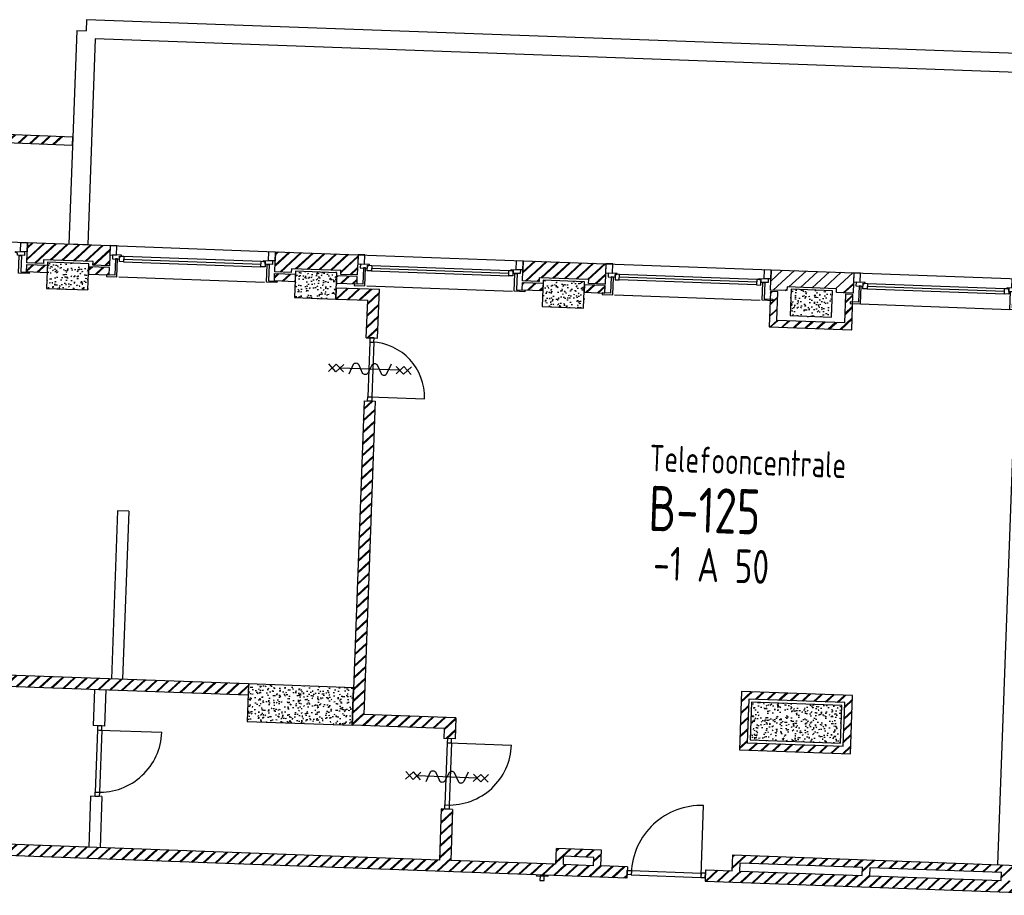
# Model space of a CAD drawing. Header units: millimetres. Extents: x 119024465 to 119292677, y 483022511 to 483148062.
# Tile 92 of 162: x 119069678 to 119082779, y 483089402 to 483101052. Entities that reach past the tile are written whole.
import ezdxf
from ezdxf.enums import TextEntityAlignment as Align

# ---------------------------------------------------------------- set-up
doc = ezdxf.new("R2010")
doc.units = ezdxf.units.MM
doc.header["$LTSCALE"] = 100
doc.layers.get('0').update_dxf_attribs({"linetype": 'CONTINUOUS'})
for name, color, linetype in [('AL21----', 1, 'CONTINUOUS'), ('AL21----_ARC', 8, 'CONTINUOUS'), ('AL22----', 2, 'CONTINUOUS'), ('AL22----_ARC', 8, 'CONTINUOUS'), ('AL28----', 4, 'CONTINUOUS'), ('AL28----_ARC', 8, 'CONTINUOUS'), ('AL31----', 5, 'CONTINUOUS'), ('AL32----', 6, 'CONTINUOUS'), ('BT00----_HOTELNRS', 3, 'CONTINUOUS'), ('BT00----_RUIMTENRS', 7, 'CONTINUOUS'), ('BT00----_TEKST', 1, 'CONTINUOUS')]:
    doc.layers.add(name, color=color, linetype=linetype)
doc.styles.get("Standard").update_dxf_attribs({"font": 'ISOCP.SHX'})
pattern_1 = [(42.91200747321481, (119019962.2742813, 483024813.6206701), (-74.89618102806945, 80.56402464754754), []), (42.91200747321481, (119019962.8207955, 483024828.6107109), (-74.89618102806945, 80.56402464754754), [])]

# ---------------------------------------------------------------- blocks, each defined once
blk = doc.blocks.new('KOLOM')
at = {"layer": 'AL28----', "linetype": 'Continuous'}
for p, q in [((0.5, 0.5), (-0.5, 0.5)), ((-0.5, 0.5), (-0.5, -0.5)), ((0.5, -0.5), (0.5, 0.5)), ((-0.5, -0.5), (0.5, -0.5))]:
    blk.add_line(p, q, dxfattribs=at)
blk = doc.blocks.new('550x350')
at = {"layer": 'AL28----_ARC'}
h = blk.add_hatch(dxfattribs=at)
h.set_pattern_fill('AR-CONC', color=256, style=0)
h.set_pattern_definition([(49.99999999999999, (-57568.72900889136, -77641.3486842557), (182.184668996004, -15.93908553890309), [19.05, -209.55]), (355, (-57568.72900889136, -77641.3486842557), (-35.24282597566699, 191.05664288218), [15.24, -167.64]), (100.451, (-57553.54700889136, -77642.67693425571), (146.9425016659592, 175.1166878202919), [16.19, -178.09]), (46.18420000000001, (-57568.72900889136, -77590.5486842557), (271.0790408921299, -42.04232793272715), [28.575, -314.325]), (96.6356, (-57546.13910889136, -77594.0521842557), (237.4042344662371, 247.4255558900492), [24.285, -267.135]), (351.1840000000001, (-57568.72900889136, -77590.5486842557), (237.4046058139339, 247.4251178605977), [22.86, -251.46]), (21, (-57543.32900889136, -77603.2486842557), (151.6148798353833, -102.2655185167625), [19.05, -209.55]), (326.0000000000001, (-57543.32900889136, -77603.2486842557), (61.80202834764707, 184.1879661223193), [15.24, -167.64]), (71.4514, (-57530.69450889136, -77611.7707842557), (213.4164907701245, 81.92285771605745), [16.19, -178.09]), (37.50000000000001, (-57568.72900889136, -77641.3486842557), (3.088603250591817, 84.55503887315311), [0, -165.608, 0, -170.18, 0, -168.275]), (7.499999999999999, (-57568.72900889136, -77641.3486842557), (66.81966251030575, 100.1805748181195), [0, -97.02799999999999, 0, -161.798, 0, -64.135]), (327.5, (-57625.37100889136, -77641.3486842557), (135.5905951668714, -5.728743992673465), [0, -63.5, 0, -198.12, 0, -262.89]), (317.5, (-57650.77100889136, -77641.3486842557), (148.129181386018, 25.42649103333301), [0, -82.55, 0, -131.572, 0, -186.69])])
h.paths.add_polyline_path([(-275, 175), (-275, -175), (275, -174.9999999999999), (275, 175)])
at = {"layer": 'AL28----', "xscale": 550, "yscale": 350, "zscale": 2600}
blk.add_blockref('KOLOM', (0, 0), dxfattribs=at)
blk = doc.blocks.new('A-1')
at = {"layer": 'AL21----_ARC'}
h = blk.add_hatch(dxfattribs=at)
h.set_pattern_fill('SCHOON', color=256, scale=2, style=0, pattern_type=2)
h.set_pattern_definition([(45, (-57568.72900889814, -77641.34868425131), (-77.78174593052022, 77.78174593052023), []), (45, (-57568.72900889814, -77626.34868425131), (-77.78174593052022, 77.78174593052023), [])])
h.paths.add_polyline_path([(-549.9999997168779, 155.0000001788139), (-549.9999997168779, 425.0000001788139), (550.0000002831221, 425.0000001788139), (550.0000002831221, 155.0000001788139), (330.0000002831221, 155.0000001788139), (330.0000002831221, 205.0000001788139), (-329.9999997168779, 205.0000001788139), (-329.9999997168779, 155.0000001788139)])
h = blk.add_hatch(dxfattribs=at)
h.set_pattern_fill('SCHOON', color=256, scale=2, style=0, pattern_type=2)
h.set_pattern_definition([(45, (0, 0), (-77.78174593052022, 77.78174593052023), []), (45, (0, 15), (-77.78174593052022, 77.78174593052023), [])])
h.paths.add_polyline_path([(450.0000002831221, -244.9999998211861), (-449.9999997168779, -244.9999998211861), (-449.9999997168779, 135.0000001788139), (-549.9999997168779, 135.0000001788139), (-549.9999997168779, -334.9999998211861), (550.0000002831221, -334.9999998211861), (550.0000002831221, 135.0000001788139), (450.0000002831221, 135.0000001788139)])
at = {"layer": 'AL21----'}
for points in [[(-549.9999997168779, 155.0000001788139), (-549.9999997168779, 425.0000001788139), (550.0000002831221, 425.0000001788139), (550.0000002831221, 155.0000001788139), (330.0000002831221, 155.0000001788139), (330.0000002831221, 205.0000001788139), (-329.9999997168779, 205.0000001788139), (-329.9999997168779, 155.0000001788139)], [(450.0000002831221, -244.9999998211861), (-449.9999997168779, -244.9999998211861), (-449.9999997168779, 135.0000001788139), (-549.9999997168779, 135.0000001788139), (-549.9999997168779, -334.9999998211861), (550.0000002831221, -334.9999998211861), (550.0000002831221, 135.0000001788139), (450.0000002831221, 135.0000001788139)]]:
    blk.add_lwpolyline(points, close=True, dxfattribs=at)
at = {"layer": 'AL31----'}
for p, q in [((550.0000002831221, 425.0000001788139), (2750.000000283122, 425.0000001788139)), ((680.0000002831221, 290.0000001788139), (736.0000002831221, 290.0000001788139)), ((680.0000002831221, 217.0000001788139), (680.0000002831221, 290.0000001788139)), ((736.0000002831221, 290.0000001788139), (736.0000002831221, 217.0000001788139)), ((736.0000002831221, 290.0000001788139), (2564.000000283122, 290.0000001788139)), ((2564.000000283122, 290.0000001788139), (2620.000000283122, 290.0000001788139)), ((2564.000000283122, 217.0000001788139), (2564.000000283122, 290.0000001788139)), ((2620.000000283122, 290.0000001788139), (2620.000000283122, 217.0000001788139)), ((736.0000002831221, 217.0000001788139), (680.0000002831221, 217.0000001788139)), ((736.0000002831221, 253.5000001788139), (2564.000000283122, 253.5000001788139)), ((736.0000002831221, 217.0000001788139), (2564.000000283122, 217.0000001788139)), ((2620.000000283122, 217.0000001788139), (2564.000000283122, 217.0000001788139)), ((655.0000002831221, 14.00000017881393), (2645.000000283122, 14.00000017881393))]:
    blk.add_line(p, q, dxfattribs=at)
for points in [[(550.0000002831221, 302.0000001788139), (640.0000002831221, 302.0000001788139), (640.0000002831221, 425.0000001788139), (550.0000002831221, 425.0000001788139)], [(2750.000000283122, 302.0000001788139), (2660.000000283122, 302.0000001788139), (2660.000000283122, 425.0000001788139), (2750.000000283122, 425.0000001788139)], [(627.0000002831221, 252.0000001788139), (627.0000002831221, 35.00000017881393), (515.0000002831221, 35.00000017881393), (515.0000002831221, 14.00000017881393), (655.0000002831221, 14.00000017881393), (655.0000002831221, 252.0000001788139)], [(2673.000000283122, 252.0000001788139), (2673.000000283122, 35.00000017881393), (2785.000000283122, 35.00000017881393), (2785.000000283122, 14.00000017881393), (2645.000000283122, 14.00000017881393), (2645.000000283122, 252.0000001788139)]]:
    blk.add_lwpolyline(points, close=True, dxfattribs=at)
for points in [[(680.0000002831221, 252.0000001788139), (680.0000002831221, 282.0000001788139), (693.0000002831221, 282.0000001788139), (693.0000002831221, 290.0000001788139), (705.0000002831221, 290.0000001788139), (705.0000002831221, 302.0000001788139), (585.0000002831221, 302.0000001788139), (585.0000002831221, 252.0000001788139), (680.0000002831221, 252.0000001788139)], [(2620.000000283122, 252.0000001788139), (2620.000000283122, 282.0000001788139), (2607.000000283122, 282.0000001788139), (2607.000000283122, 290.0000001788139), (2595.000000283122, 290.0000001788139), (2595.000000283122, 302.0000001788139), (2715.000000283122, 302.0000001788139), (2715.000000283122, 252.0000001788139), (2620.000000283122, 252.0000001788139)]]:
    blk.add_lwpolyline(points, dxfattribs=at)
at = {"layer": 'AL28----'}
blk.add_blockref('550x350', (0, 0), dxfattribs=at)
blk = doc.blocks.new('1200x500')
at = {"layer": 'AL28----_ARC'}
h = blk.add_hatch(dxfattribs=at)
h.set_pattern_fill('AR-CONC', color=256, style=0)
h.set_pattern_definition([(49.99999999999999, (-38404.42030842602, -68307.37166756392), (182.184668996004, -15.93908553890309), [19.05, -209.55]), (355, (-38404.42030842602, -68307.37166756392), (-35.24282597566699, 191.05664288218), [15.24, -167.64]), (100.451, (-38389.23830842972, -68308.69991761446), (146.9425016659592, 175.1166878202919), [16.19, -178.09]), (46.18420000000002, (-38404.42030842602, -68256.5716676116), (271.0790408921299, -42.04232793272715), [28.57499999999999, -314.3249999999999]), (96.63559999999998, (-38381.83040842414, -68260.07516759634), (237.4042344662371, 247.4255558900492), [24.28499999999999, -267.1349999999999]), (351.1840000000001, (-38404.42030842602, -68256.5716676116), (237.4046058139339, 247.4251178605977), [22.86, -251.46]), (21, (-38379.02030842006, -68269.27166759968), (151.6148798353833, -102.2655185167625), [19.05, -209.55]), (326.0000000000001, (-38379.02030842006, -68269.27166759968), (61.80202834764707, 184.1879661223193), [15.24, -167.64]), (71.4514, (-38366.38580842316, -68277.79376757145), (213.4164907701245, 81.92285771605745), [16.19, -178.09]), (37.50000000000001, (-38404.42030842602, -68307.37166756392), (3.088603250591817, 84.55503887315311), [0, -165.608, 0, -170.18, 0, -168.275]), (7.499999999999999, (-38404.42030842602, -68307.37166756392), (66.81966251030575, 100.1805748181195), [0, -97.02799999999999, 0, -161.798, 0, -64.135]), (327.5, (-38461.06230843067, -68307.37166756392), (135.5905951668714, -5.728743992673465), [0, -63.5, 0, -198.12, 0, -262.89]), (317.5, (-38486.46230842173, -68307.37166756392), (148.129181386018, 25.42649103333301), [0, -82.55, 0, -131.572, 0, -186.69])])
h.paths.add_polyline_path([(-600, 250), (-600, -250), (600, -250), (600, 250)])
at = {"layer": 'AL28----', "xscale": 1200, "yscale": 500}
blk.add_blockref('KOLOM', (0, 0), dxfattribs=at)
blk = doc.blocks.new('1400x500')
at = {"layer": 'AL28----_ARC'}
h = blk.add_hatch(dxfattribs=at)
h.set_pattern_fill('AR-CONC', color=256, style=0)
h.set_pattern_definition([(49.99999999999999, (-49546.82048752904, -67726.29838722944), (182.1846689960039, -15.93908553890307), [19.05, -209.55]), (355, (-49546.82048752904, -67726.29838722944), (-35.24282597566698, 191.05664288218), [15.24, -167.64]), (100.451, (-49531.63848753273, -67727.62663722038), (146.9425016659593, 175.1166878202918), [16.19, -178.09]), (46.18420000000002, (-49546.82048752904, -67675.49838721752), (271.0790408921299, -42.04232793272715), [28.57499999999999, -314.3249999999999]), (96.63559999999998, (-49524.23058752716, -67679.00188720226), (237.4042344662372, 247.4255558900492), [24.28499999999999, -267.1349999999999]), (351.1840000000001, (-49546.82048752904, -67675.49838721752), (237.4046058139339, 247.4251178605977), [22.86, -251.46]), (21, (-49521.42048753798, -67688.1983872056), (151.6148798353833, -102.2655185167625), [19.05, -209.55]), (326.0000000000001, (-49521.42048753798, -67688.1983872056), (61.80202834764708, 184.1879661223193), [15.24, -167.64]), (71.4514, (-49508.78598754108, -67696.72048717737), (213.4164907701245, 81.92285771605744), [16.19, -178.09]), (37.50000000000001, (-49546.82048752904, -67726.29838722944), (3.088603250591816, 84.55503887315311), [0, -165.608, 0, -170.18, 0, -168.275]), (7.499999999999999, (-49546.82048752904, -67726.29838722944), (66.81966251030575, 100.1805748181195), [0, -97.028, 0, -161.798, 0, -64.135]), (327.5, (-49603.46248753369, -67726.29838722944), (135.5905951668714, -5.72874399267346), [0, -63.5, 0, -198.12, 0, -262.89]), (317.5, (-49628.86248753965, -67726.29838722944), (148.129181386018, 25.42649103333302), [0, -82.55, 0, -131.572, 0, -186.69])])
h.paths.add_polyline_path([(700, -250), (700, 250), (-700, 250), (-700, -250)])
at = {"color": 0, "linetype": 'Continuous'}
blk.add_line((-700, -250, 1), (-700, -250), dxfattribs=at)
at = {"layer": 'AL28----', "linetype": 'Continuous'}
for p, q in [((700, 250), (-700, 250)), ((-700, 250), (-700, -250)), ((700, 250), (-700, 250)), ((-700, 250), (-700, -250)), ((700, -250), (700, 250)), ((700, -250), (700, 250)), ((-700, -250), (700, -250)), ((-700, -250), (700, -250))]:
    blk.add_line(p, q, dxfattribs=at)
blk = doc.blocks.new('114-31d')
at = {"color": 0, "linetype": 'Continuous'}
for p, q in [((-49.99999994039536, 550.0000000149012), (50.00000011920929, 450.0000000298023)), ((50.00000005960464, 550.0000000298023), (-49.99999988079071, 450.0000000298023)), ((-49.99999988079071, 450), (50.00000017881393, 350)), ((50.00000017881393, 450.0000000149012), (-49.99999988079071, 350)), ((5.960464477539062e-08, 400.0000000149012), (5.960464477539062e-08, -399.9999999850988)), ((-75.22076374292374, 278.9749931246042), (52.90113961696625, 224.7435648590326)), ((-53.78419476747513, 99.46940441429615), (53.34266722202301, 150.8047561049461)), ((-53.34266710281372, 25.53059563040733), (53.34266722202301, -25.53059560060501)), ((-53.34266710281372, -150.2564351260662), (52.90113961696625, -99.4694043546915)), ((-53.78419470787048, -224.195243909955), (74.77923625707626, -278.9116318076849)), ((-49.99999988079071, -349.9999998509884), (50.00000023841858, -449.9999998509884)), ((50.00000023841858, -349.9999998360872), (-49.99999982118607, -449.9999998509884)), ((-49.99999988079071, -449.9999998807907), (50.00000017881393, -549.9999998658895)), ((50.00000023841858, -449.9999998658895), (-49.99999976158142, -549.9999998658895))]:
    blk.add_line(p, q, dxfattribs=at)
for points in [[(74.77923625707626, 187.6370802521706, 0.1085803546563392), (71.0617071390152, 204.5540473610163, 0.1021137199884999), (60.13457530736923, 219.3489430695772, 0.04519307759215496), (52.90113961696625, 224.7435648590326, 0.02457701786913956)], [(53.34266722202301, 150.8047561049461, 0.04259042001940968), (60.13457530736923, 155.9252174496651, 0.1021137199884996), (71.0617071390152, 170.7201131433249, 0.1085803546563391), (74.77923625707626, 187.6370802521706, 0.1085803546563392)], [(-53.78419476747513, 99.46940441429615, 0.04259042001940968), (-60.57610279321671, 94.34894305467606, 0.1021137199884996), (-71.50323468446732, 79.55404734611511, 0.1085803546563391), (-75.22076374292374, 62.63708026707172, 0.1085803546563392)], [(-75.22076374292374, 62.63708026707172, 0.1085803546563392), (-71.50323468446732, 45.72011315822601, 0.1021137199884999), (-60.57610279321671, 30.92521744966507, 0.04519307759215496), (-53.34266710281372, 25.53059563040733, 0.02457701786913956)], [(74.77923625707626, -62.36291974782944, -0.1085803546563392), (71.06170719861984, -79.27988685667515, -0.1021137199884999), (60.13457530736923, -94.07478253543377, -0.04519307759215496), (52.90113961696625, -99.4694043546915, -0.02457701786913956)], [(53.34266722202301, -25.53059560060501, -0.04259042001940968), (60.13457530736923, -30.65105694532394, -0.1021137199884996), (71.0617071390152, -45.44595263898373, -0.1085803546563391), (74.77923625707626, -62.36291974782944, -0.1085803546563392)], [(-75.22076374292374, -187.3629197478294, -0.1085803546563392), (-71.50323462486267, -170.4459526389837, -0.1021137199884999), (-60.57610285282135, -155.6510569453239, -0.04519307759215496), (-53.34266710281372, -150.2564351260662, -0.02457701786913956)], [(-53.78419470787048, -224.195243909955, -0.04259042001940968), (-60.57610279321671, -219.0747825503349, -0.1021137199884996), (-71.50323462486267, -204.279886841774, -0.1085803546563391), (-75.22076374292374, -187.3629197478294, -0.1085803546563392)]]:
    blk.add_lwpolyline(points, format="xyb", dxfattribs=at)

msp = doc.modelspace()

# ---------------------------------------------------------------- hatches: boundary and pattern name
at = {"layer": 'AL21----_ARC'}
h = msp.add_hatch(dxfattribs=at)
h.set_pattern_fill('SCHOON', color=256, scale=2, angle=-2.087992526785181, style=0, pattern_type=2)
h.set_pattern_definition(pattern_1)
h.paths.add_polyline_path([(119070271.4916234, 483099388.6002687), (119070275.4993941, 483099498.5272344), (119065828.453966, 483099660.6597746), (119065789.104945, 483098581.3768392), (119063355.7216602, 483098670.0943079), (119063291.0508155, 483096896.2728169), (119063400.9777811, 483096892.2650462), (119063461.6408552, 483098556.1595716), (119065895.02414, 483098467.442103), (119065934.373161, 483099546.7250383)])
h = msp.add_hatch(dxfattribs=at)
h.set_pattern_fill('SCHOON', color=256, scale=2, angle=-2.087992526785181, style=0, pattern_type=2)
h.set_pattern_definition(pattern_1)
h.paths.add_polyline_path([(119069773.853258, 483097815.6870298), (119069783.6905133, 483098085.5077637), (119070882.9601697, 483098045.4300571), (119070873.1229144, 483097775.6093233), (119070653.2689831, 483097783.6248645), (119070655.0906971, 483097833.5916671), (119069995.5289032, 483097857.6382911), (119069993.7071893, 483097807.6714885)])
h = msp.add_hatch(dxfattribs=at)
h.set_pattern_fill('SCHOON', color=256, scale=2, angle=-2.087992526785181, style=0, pattern_type=2)
h.set_pattern_definition(pattern_1)
h.paths.add_polyline_path([(119073071.6622272, 483097695.4539101), (119073081.4994824, 483097965.2746439), (119074180.7691388, 483097925.1969373), (119074170.9318835, 483097655.3762035), (119073951.0779523, 483097663.3917449), (119073952.8996662, 483097713.3585474), (119073293.3378724, 483097737.4051713), (119073291.5161584, 483097687.4383687)])
h = msp.add_hatch(dxfattribs=at)
h.set_pattern_fill('SCHOON', color=256, scale=2, angle=-2.087992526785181, style=0, pattern_type=2)
h.set_pattern_definition(pattern_1)
h.paths.add_polyline_path([(119076369.4711963, 483097575.2207903), (119076379.3084515, 483097845.0415242), (119077478.5781079, 483097804.9638176), (119077468.7408527, 483097535.1430838), (119077248.8869214, 483097543.1586251), (119077250.7086353, 483097593.1254277), (119076591.1468415, 483097617.1720516), (119076589.3251276, 483097567.2052491)])
h = msp.add_hatch(dxfattribs=at)
h.set_pattern_fill('SCHOON', color=256, scale=2, angle=-2.087992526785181, style=0, pattern_type=2)
h.set_pattern_definition(pattern_1)
h.paths.add_polyline_path([(119070044.2985587, 483097685.747277), (119069769.4811446, 483097695.7667037), (119069773.1245725, 483097795.7003087), (119070047.9419865, 483097785.6808822)])
h = msp.add_hatch(dxfattribs=at)
h.set_pattern_fill('SCHOON', color=256, scale=2, angle=-2.087992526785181, style=0, pattern_type=2)
h.set_pattern_definition(pattern_1)
h.paths.add_polyline_path([(119070593.9333869, 483097665.7084237), (119070868.750801, 483097655.688997), (119070872.3942288, 483097755.6226022), (119070597.5768147, 483097765.6420289)])
h = msp.add_hatch(dxfattribs=at)
h.set_pattern_fill('SCHOON', color=256, scale=2, angle=-2.087992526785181, style=0, pattern_type=2)
h.set_pattern_definition(pattern_1)
h.paths.add_polyline_path([(119073342.1075278, 483097565.5141573), (119073067.2901137, 483097575.5335839), (119073070.9335416, 483097675.4671891), (119073345.7509557, 483097665.4477624)])
h = msp.add_hatch(dxfattribs=at)
h.set_pattern_fill('SCHOON', color=256, scale=2, angle=-2.087992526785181, style=0, pattern_type=2)
h.set_pattern_definition(pattern_1)
h.paths.add_polyline_path([(119073891.742356, 483097545.475304), (119074166.5597701, 483097535.4558773), (119074170.203198, 483097635.3894825), (119073895.3857839, 483097645.4089091)])
h = msp.add_hatch(dxfattribs=at)
h.set_pattern_fill('SCHOON', color=256, scale=2, angle=-2.087992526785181, style=0, pattern_type=2)
h.set_pattern_definition(pattern_1)
h.paths.add_polyline_path([(119076639.916497, 483097445.2810375), (119076365.0990829, 483097455.3004642), (119076368.7425107, 483097555.2340693), (119076643.5599248, 483097545.2146427)])
h = msp.add_hatch(dxfattribs=at)
h.set_pattern_fill('SCHOON', color=256, scale=2, angle=-2.087992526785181, style=0, pattern_type=2)
h.set_pattern_definition(pattern_1)
h.paths.add_polyline_path([(119077189.5513246, 483097425.2421843), (119077464.3687387, 483097415.2227576), (119077468.0121665, 483097515.1563628), (119077193.1947525, 483097525.1757894)])
at = {"layer": 'AL22----_ARC'}
h = msp.add_hatch(dxfattribs=at)
h.set_pattern_fill('SCHOON', color=256, scale=2, angle=-2.087992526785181, style=0, pattern_type=2)
h.set_pattern_definition(pattern_1)
h.paths.add_polyline_path([(119074290.5918396, 483096820.4621393), (119074440.4922473, 483096814.9969975), (119074464.1745285, 483097464.5654309), (119073889.5562996, 483097485.5151411), (119073884.0911578, 483097335.6147334), (119074308.808979, 483097320.130165)])
h = msp.add_hatch(dxfattribs=at)
h.set_pattern_fill('SCHOON', color=256, scale=2, angle=-2.087992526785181, style=0, pattern_type=2)
h.set_pattern_definition(pattern_1)
h.paths.add_polyline_path([(119074259.9870455, 483095981.0198563), (119074409.8874532, 483095975.5547144), (119074257.956511, 483091808.3233806), (119075482.1431738, 483091763.6913891), (119075471.9434139, 483091483.9277124), (119075322.0430062, 483091489.3928542), (119075326.7776243, 483091619.2561232), (119074102.5909615, 483091663.8881147)])
h = msp.add_hatch(dxfattribs=at)
h.set_pattern_fill('SCHOON', color=256, scale=2, angle=-2.087992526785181, style=0, pattern_type=2)
h.set_pattern_definition(pattern_1)
h.paths.add_polyline_path([(119072721.7376291, 483092214.5641305), (119067525.1901626, 483092404.0223798), (119067519.7250207, 483092254.1219721), (119072716.2724873, 483092064.6637228)])
h = msp.add_hatch(dxfattribs=at)
h.set_pattern_fill('SCHOON', color=256, scale=2, angle=-2.087992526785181, style=0, pattern_type=2)
h.set_pattern_definition(pattern_1)
h.paths.add_polyline_path([(119079254.0641869, 483091335.9801894), (119080733.0815428, 483091282.0574569), (119080761.5002802, 483092061.5395768), (119079282.4829243, 483092115.4623093)])
h.paths.add_polyline_path([(119079357.6412199, 483091432.2703666), (119080636.7913655, 483091385.6344899), (119080657.9232472, 483091965.2493996), (119079378.7731016, 483092011.8852764)], flags=16)
h = msp.add_hatch(dxfattribs=at)
h.set_pattern_fill('SCHOON', color=256, scale=2, angle=-2.087992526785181, style=0, pattern_type=2)
h.set_pattern_definition(pattern_1)
h.paths.add_polyline_path([(119075437.6951919, 483090544.5518243), (119075412.9180442, 483089864.9528918), (119076811.988516, 483089813.9449016), (119076819.6397145, 483090023.8054724), (119077419.2413453, 483090001.9449051), (119077411.5901467, 483089792.0843343), (119077763.8561048, 483089779.2412512), (119077758.390963, 483089629.3408434), (119064939.4077655, 483090096.7015536), (119064962.3272986, 483090725.3489836), (119065112.2277063, 483090719.8838418), (119065094.773315, 483090241.1368195), (119075263.0176365, 483089870.4180335), (119075287.7947842, 483090550.016966)])
h.paths.add_polyline_path([(119076911.9221211, 483089810.3014737), (119076915.9298918, 483089920.2284394), (119077315.6643123, 483089905.6547279), (119077311.6565416, 483089795.7277623)], flags=16)
h = msp.add_hatch(dxfattribs=at)
h.set_pattern_fill('SCHOON', color=256, scale=2, angle=-2.087992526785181, style=0, pattern_type=2)
h.set_pattern_definition(pattern_1)
h.paths.add_polyline_path([(119083987.221364, 483089552.3467805), (119083994.8725625, 483089762.2073512), (119079168.0794349, 483089938.1849174), (119079160.4282364, 483089728.3243466), (119078803.1655981, 483089741.3496013), (119078797.7004563, 483089591.4491936), (119084006.7396235, 483089401.5355158), (119084012.2047652, 483089551.4359235)])
h.paths.add_polyline_path([(119083891.2955295, 483089665.917174), (119083887.2877589, 483089555.9902083), (119082837.984905, 483089594.2462009), (119082841.9926757, 483089704.1731666)], flags=16)
h.paths.add_polyline_path([(119080989.2132102, 483089661.6496166), (119082738.0512999, 483089597.8896289), (119082742.0590706, 483089707.8165945), (119080993.2209809, 483089771.5765823)], flags=17)
h.paths.add_polyline_path([(119080889.2796051, 483089665.2930444), (119080893.2873757, 483089775.22001), (119079264.3696122, 483089834.6078844), (119079260.3618415, 483089724.6809188)], flags=17)

# ---------------------------------------------------------------- linework, layer by layer
at = {"layer": 'AL21----'}
for p, q in [((119065828.453966, 483099660.6597746), (119070386.1924487, 483099494.4915332)), ((119065934.373161, 483099546.7250383), (119070382.184678, 483099384.5645675)), ((119070382.184678, 483099384.5645675), (119070386.1924487, 483099494.4915332))]:
    msp.add_line(p, q, dxfattribs=at)
for points in [[(119069773.853258, 483097815.6870298), (119069783.6905133, 483098085.5077637), (119070882.9601697, 483098045.4300571), (119070873.1229144, 483097775.6093233), (119070653.2689831, 483097783.6248645), (119070655.0906971, 483097833.5916671), (119069995.5289032, 483097857.6382911), (119069993.7071893, 483097807.6714885)], [(119073071.6622272, 483097695.4539101), (119073081.4994824, 483097965.2746439), (119074180.7691388, 483097925.1969373), (119074170.9318835, 483097655.3762035), (119073951.0779523, 483097663.3917449), (119073952.8996662, 483097713.3585474), (119073293.3378724, 483097737.4051713), (119073291.5161584, 483097687.4383687)], [(119076369.4711963, 483097575.2207903), (119076379.3084515, 483097845.0415242), (119077478.5781079, 483097804.9638176), (119077468.7408527, 483097535.1430838), (119077248.8869214, 483097543.1586251), (119077250.7086353, 483097593.1254277), (119076591.1468415, 483097617.1720516), (119076589.3251276, 483097567.2052491)], [(119070044.2985587, 483097685.747277), (119069769.4811446, 483097695.7667037), (119069773.1245725, 483097795.7003087), (119070047.9419865, 483097785.6808822)], [(119070593.9333869, 483097665.7084237), (119070868.750801, 483097655.688997), (119070872.3942288, 483097755.6226022), (119070597.5768147, 483097765.6420289)], [(119073342.1075278, 483097565.5141573), (119073067.2901137, 483097575.5335839), (119073070.9335416, 483097675.4671891), (119073345.7509557, 483097665.4477624)], [(119073891.742356, 483097545.475304), (119074166.5597701, 483097535.4558773), (119074170.203198, 483097635.3894825), (119073895.3857839, 483097645.4089091)], [(119076639.916497, 483097445.2810375), (119076365.0990829, 483097455.3004642), (119076368.7425107, 483097555.2340693), (119076643.5599248, 483097545.2146427)], [(119077189.5513246, 483097425.2421843), (119077464.3687387, 483097415.2227576), (119077468.0121665, 483097515.1563628), (119077193.1947525, 483097525.1757894)]]:
    msp.add_lwpolyline(points, close=True, dxfattribs=at)
at = {"layer": 'AL22----'}
for p, q in [((119073889.5562996, 483097485.5151411), (119073884.0911578, 483097335.6147334)), ((119073889.5562996, 483097485.5151411), (119074464.1745285, 483097464.5654309)), ((119074440.4922473, 483096814.9969975), (119074464.1745285, 483097464.5654309)), ((119073884.0911578, 483097335.6147334), (119074308.808979, 483097320.130165)), ((119074290.5918396, 483096820.4621393), (119074308.808979, 483097320.130165)), ((119074290.5918396, 483096820.4621393), (119074440.4922473, 483096814.9969975)), ((119082947.236338, 483096845.0798859), (119082690.7390159, 483089809.7540849)), ((119074259.9870455, 483095981.0198563), (119074102.5909615, 483091663.8881147)), ((119074409.8874532, 483095975.5547144), (119074257.956511, 483091808.3233806)), ((119074259.9870455, 483095981.0198563), (119074409.8874532, 483095975.5547144)), ((119070979.452817, 483094516.5714359), (119070897.9493356, 483092281.0566891)), ((119071129.3532247, 483094511.106294), (119070979.452817, 483094516.5714358)), ((119071129.3532247, 483094511.106294), (119071047.8497433, 483092275.5915473)), ((119072721.7376291, 483092214.5641305), (119067525.1901626, 483092404.0223798)), ((119072716.2724873, 483092064.6637228), (119067519.7250208, 483092254.1219721)), ((119072721.7376291, 483092214.5641305), (119072716.2724873, 483092064.6637228)), ((119070674.3686471, 483092139.1084439), (119070656.8820315, 483091659.4775575)), ((119070824.2690548, 483092133.6433021), (119070806.7824392, 483091654.0124156)), ((119075482.1431738, 483091763.6913891), (119074257.956511, 483091808.3233806)), ((119075482.1431738, 483091763.6913891), (119075471.9434139, 483091483.9277124)), ((119070806.7824392, 483091654.0124156), (119070656.8820315, 483091659.4775574)), ((119075326.7776243, 483091619.2561232), (119074102.5909615, 483091663.8881147)), ((119075326.7776243, 483091619.2561232), (119075322.0430062, 483091489.3928542)), ((119075471.9434139, 483091483.9277124), (119075322.0430062, 483091489.3928542)), ((119070622.6338095, 483090720.1016692), (119070597.8566618, 483090040.5027364)), ((119070772.5342172, 483090714.6365274), (119070622.6338095, 483090720.1016691)), ((119070772.5342172, 483090714.6365274), (119070747.7570695, 483090035.0375946)), ((119075287.7947842, 483090550.016966), (119075263.0176365, 483089870.4180335)), ((119075437.6951919, 483090544.5518243), (119075287.7947842, 483090550.016966)), ((119075437.6951919, 483090544.5518243), (119075412.9180442, 483089864.9528918)), ((119075263.0176365, 483089870.4180335), (119065094.773315, 483090241.1368195)), ((119077758.390963, 483089629.3408434), (119064939.4077655, 483090096.7015536)), ((119076811.988516, 483089813.9449016), (119076819.6397145, 483090023.8054724)), ((119077419.2413453, 483090001.9449051), (119076819.6397145, 483090023.8054724)), ((119077411.5901467, 483089792.0843343), (119077419.2413453, 483090001.9449051)), ((119076811.988516, 483089813.9449016), (119075412.9180442, 483089864.9528918)), ((119076911.9221211, 483089810.3014737), (119076915.9298918, 483089920.2284394)), ((119077315.6643123, 483089905.6547279), (119076915.9298918, 483089920.2284394)), ((119077311.6565416, 483089795.7277623), (119077315.6643123, 483089905.6547279)), ((119079160.4282364, 483089728.3243466), (119079168.0794349, 483089938.1849174)), ((119079168.0794349, 483089938.1849174), (119083994.8725625, 483089762.2073512)), ((119077311.6565416, 483089795.7277623), (119076911.9221211, 483089810.3014737)), ((119077763.8561048, 483089779.2412512), (119077411.5901467, 483089792.0843343)), ((119077763.8561048, 483089779.2412512), (119077758.390963, 483089629.3408434)), ((119078803.1655981, 483089741.3496013), (119078797.7004563, 483089591.4491936)), ((119078803.1655981, 483089741.3496013), (119079160.4282364, 483089728.3243466)), ((119079260.3618415, 483089724.6809188), (119079264.3696122, 483089834.6078844)), ((119079260.3618415, 483089724.6809188), (119080889.2796051, 483089665.2930444)), ((119079264.3696122, 483089834.6078844), (119080893.2873757, 483089775.22001)), ((119080889.2796051, 483089665.2930444), (119080893.2873757, 483089775.22001)), ((119080989.2132102, 483089661.6496166), (119080993.2209809, 483089771.5765823)), ((119080993.2209809, 483089771.5765823), (119082742.0590706, 483089707.8165945)), ((119076556.6893613, 483089673.1530635), (119076556.1428472, 483089658.1630228)), ((119076706.0432549, 483089652.697881), (119076556.1428472, 483089658.1630228)), ((119076706.589769, 483089667.6879218), (119076706.0432549, 483089652.697881)), ((119078797.7004563, 483089591.4491936), (119084006.7396235, 483089401.5355158)), ((119080989.2132102, 483089661.6496166), (119082738.0512999, 483089597.8896289)), ((119082738.0512999, 483089597.8896289), (119082742.0590706, 483089707.8165945))]:
    msp.add_line(p, q, dxfattribs=at)
for points in [[(119079254.0641869, 483091335.9801894), (119080733.0815428, 483091282.0574569), (119080761.5002802, 483092061.5395768), (119079282.4829243, 483092115.4623093)], [(119079357.6412199, 483091432.2703666), (119080636.7913655, 483091385.6344899), (119080657.9232472, 483091965.2493996), (119079378.7731016, 483092011.8852764)]]:
    msp.add_lwpolyline(points, close=True, dxfattribs=at)
at = {"layer": 'AL28----', "linetype": 'ByBlock'}
for p, q in [((119070568.0561691, 483101051.8977517), (119070562.5910273, 483100901.9973441)), ((119097839.6717024, 483100057.6159584), (119070568.0561691, 483101051.8977517)), ((119070437.6740209, 483100906.5516289), (119070334.0913665, 483098065.4392352)), ((119070437.6740209, 483100906.5516289), (119070562.5910273, 483100901.9973441)), ((119070683.8646058, 483100797.5094541), (119070583.9253793, 483098056.3306656)), ((119097828.664129, 483099807.8511804), (119070683.8646058, 483100797.5094541))]:
    msp.add_line(p, q, dxfattribs=at)
at = {"layer": 'AL28----'}
msp.add_line((119070583.9253793, 483098056.3306655), (119070334.0913665, 483098065.4392352), dxfattribs=at)
at = {"layer": 'AL31----'}
for p, q in [((119067585.1512005, 483098165.6631768), (119069783.6905133, 483098085.5077637)), ((119070882.9601697, 483098045.4300571), (119073081.4994824, 483097965.2746439)), ((119071005.2955263, 483097832.8317022), (119071007.9552287, 483097905.7832339)), ((119071007.9552287, 483097905.7832339), (119071063.9180476, 483097903.7429144)), ((119071063.9180476, 483097903.7429144), (119071061.2583452, 483097830.7913826)), ((119071062.5881964, 483097867.2671485), (119072889.3744981, 483097800.665287)), ((119071063.9180476, 483097903.7429144), (119072890.7043493, 483097837.1410528)), ((119072888.0446469, 483097764.1895211), (119072890.7043493, 483097837.1410528)), ((119072890.7043493, 483097837.1410528), (119072946.6671681, 483097835.1007332)), ((119072946.6671681, 483097835.1007332), (119072944.0074658, 483097762.1492015)), ((119074180.7691388, 483097925.1969373), (119076379.3084515, 483097845.0415242)), ((119071061.2583452, 483097830.7913826), (119071005.2955263, 483097832.8317022)), ((119071061.2583452, 483097830.7913826), (119072888.0446469, 483097764.1895211)), ((119072944.0074658, 483097762.1492015), (119072888.0446469, 483097764.1895211)), ((119074303.1044955, 483097712.5985825), (119074305.7641978, 483097785.5501142)), ((119074359.0673144, 483097710.5582629), (119074303.1044955, 483097712.5985825)), ((119074305.7641978, 483097785.5501142), (119074361.7270167, 483097783.5097947)), ((119074361.7270167, 483097783.5097947), (119074359.0673144, 483097710.5582629)), ((119074359.0673144, 483097710.5582629), (119076185.8536161, 483097643.9564014)), ((119074360.3971655, 483097747.0340287), (119076187.1834672, 483097680.4321672)), ((119074361.7270167, 483097783.5097947), (119076188.5133184, 483097716.9079331)), ((119076185.8536161, 483097643.9564014), (119076188.5133184, 483097716.9079331)), ((119076188.5133184, 483097716.9079331), (119076244.4761373, 483097714.8676135)), ((119076244.4761373, 483097714.8676135), (119076241.8164349, 483097641.9160818)), ((119077478.5781079, 483097804.9638176), (119079677.1174207, 483097724.8084044)), ((119070997.8993678, 483097629.9664838), (119072936.6113072, 483097559.2839831)), ((119076241.8164349, 483097641.9160818), (119076185.8536161, 483097643.9564014)), ((119077603.573167, 483097665.3169944), (119077600.9134646, 483097592.3654627)), ((119077600.9134646, 483097592.3654627), (119077656.8762835, 483097590.3251431)), ((119077659.5359859, 483097663.2766748), (119077603.573167, 483097665.3169944)), ((119077656.8762835, 483097590.3251431), (119077659.5359859, 483097663.2766748)), ((119079483.6625852, 483097523.7232816), (119077656.8762835, 483097590.325143)), ((119079484.9924364, 483097560.1990474), (119077658.2061347, 483097626.8009089)), ((119079486.3222875, 483097596.6748133), (119077659.5359859, 483097663.2766747)), ((119079486.3222875, 483097596.6748133), (119079483.6625852, 483097523.7232816)), ((119079542.2851064, 483097594.6344937), (119079486.3222875, 483097596.6748133)), ((119079539.6254041, 483097521.682962), (119079542.2851064, 483097594.6344937)), ((119074295.7083369, 483097509.733364), (119076234.4202763, 483097439.0508633)), ((119079483.6625852, 483097523.7232816), (119079539.6254041, 483097521.682962)), ((119077593.517306, 483097389.5002443), (119079532.2292455, 483097318.8177436))]:
    msp.add_line(p, q, dxfattribs=at)
for points in [[(119069647.4736964, 483097917.3590831), (119069648.5667247, 483097947.3391646), (119069635.5753561, 483097947.8128102), (119069635.8668303, 483097955.8074986), (119069623.8747977, 483097956.2447099), (119069624.3120091, 483097968.2367426), (119069744.2323352, 483097963.8646291), (119069742.4106213, 483097913.8978266), (119069647.4736964, 483097917.3590831)], [(119071006.5707261, 483097867.808464), (119071007.6637545, 483097897.7885455), (119071020.6551231, 483097897.3148999), (119071020.9465974, 483097905.3095883), (119071032.93863, 483097904.8723769), (119071033.3758413, 483097916.8644096), (119070913.4555152, 483097921.236523), (119070911.6338012, 483097871.2697205), (119071006.5707261, 483097867.808464)], [(119072945.2826656, 483097797.1259633), (119072946.3756939, 483097827.1060448), (119072933.3843252, 483097827.5796905), (119072933.6757995, 483097835.5743788), (119072921.6837669, 483097836.0115902), (119072922.1209782, 483097848.0036228), (119073042.0413043, 483097843.6315094), (119073040.2195904, 483097793.6647068), (119072945.2826656, 483097797.1259633)], [(119074304.3796952, 483097747.5753443), (119074305.4727236, 483097777.5554258), (119074318.4640923, 483097777.0817802), (119074318.7555665, 483097785.0764686), (119074330.7475991, 483097784.6392572), (119074331.1848105, 483097796.6312898), (119074211.2644843, 483097801.0034032), (119074209.4427704, 483097751.0366008), (119074304.3796952, 483097747.5753443)], [(119076243.0916347, 483097676.8928435), (119076244.184663, 483097706.872925), (119076231.1932944, 483097707.3465707), (119076231.4847686, 483097715.3412591), (119076219.492736, 483097715.7784705), (119076219.9299473, 483097727.770503), (119076339.8502735, 483097723.3983896), (119076338.0285595, 483097673.431587), (119076243.0916347, 483097676.8928435)], [(119077602.1886644, 483097627.3422245), (119077603.2816927, 483097657.322306), (119077616.2730614, 483097656.8486605), (119077616.5645356, 483097664.8433488), (119077628.5565683, 483097664.4061375), (119077628.9937796, 483097676.3981701), (119077509.0734534, 483097680.7702835), (119077507.2517395, 483097630.8034809), (119077602.1886644, 483097627.3422245)], [(119079540.9006038, 483097556.6597238), (119079541.9936322, 483097586.6398053), (119079529.0022635, 483097587.1134509), (119079529.2937377, 483097595.1081393), (119079517.3017051, 483097595.5453507), (119079517.7389165, 483097607.5373833), (119079637.6592426, 483097603.1652699), (119079635.8375287, 483097553.1984673), (119079540.9006038, 483097556.6597238)]]:
    msp.add_lwpolyline(points, dxfattribs=at)
for points in [[(119069779.209097, 483097962.5894294), (119069689.2688524, 483097965.8685144), (119069693.7502687, 483098088.7868487), (119069783.6905133, 483098085.5077637)], [(119070878.4787534, 483097922.5117227), (119070968.418998, 483097919.2326376), (119070972.9004143, 483098042.1509719), (119070882.9601697, 483098045.4300571)], [(119073077.0180661, 483097842.3563097), (119072987.0778215, 483097845.6353946), (119072991.5592378, 483097968.5537289), (119073081.4994824, 483097965.2746439)], [(119069700.4385071, 483097915.4280663), (119069692.5322686, 483097698.5721431), (119069804.4579064, 483097694.4915039), (119069803.6927865, 483097673.5054469), (119069663.7857393, 483097678.6062458), (119069672.4570977, 483097916.448226)], [(119070953.6059154, 483097869.7394807), (119070945.6996769, 483097652.8835576), (119070833.7740392, 483097656.9641969), (119070833.0089193, 483097635.9781398), (119070972.9159665, 483097630.8773407), (119070981.5873248, 483097868.719321)], [(119074176.2877225, 483097802.278603), (119074266.2279671, 483097798.9995179), (119074270.7093834, 483097921.9178522), (119074180.7691388, 483097925.1969373)], [(119076374.8270353, 483097722.1231899), (119076284.8867907, 483097725.402275), (119076289.3682069, 483097848.3206093), (119076379.3084515, 483097845.0415242)], [(119072998.2474762, 483097795.1949465), (119072990.3412378, 483097578.3390234), (119073102.2668755, 483097574.2583842), (119073101.5017557, 483097553.2723271), (119072961.5947085, 483097558.3731261), (119072970.2660668, 483097796.2151063)], [(119074251.4148845, 483097749.5063609), (119074243.508646, 483097532.6504379), (119074131.5830083, 483097536.7310771), (119074130.8178884, 483097515.74502), (119074270.7249356, 483097510.644221), (119074279.396294, 483097748.4862012)], [(119077474.0966917, 483097682.0454832), (119077564.0369363, 483097678.7663983), (119077568.5183525, 483097801.6847325), (119077478.5781079, 483097804.9638176)], [(119079672.6360044, 483097601.8900701), (119079582.6957598, 483097605.1691552), (119079587.1771761, 483097728.0874895), (119079677.1174207, 483097724.8084044)], [(119076296.0564454, 483097674.9618267), (119076288.1502069, 483097458.1059036), (119076400.0758446, 483097454.0252645), (119076399.3107248, 483097433.0392073), (119076259.4036776, 483097438.1400064), (119076268.075036, 483097675.9819865)], [(119077549.2238537, 483097629.2732413), (119077541.3176152, 483097412.4173181), (119077429.3919774, 483097416.4979573), (119077428.6268576, 483097395.5119003), (119077568.5339048, 483097390.4111013), (119077577.2052631, 483097628.2530814)], [(119079593.8654145, 483097554.728707), (119079585.959176, 483097337.8727839), (119079697.8848138, 483097333.7921447), (119079697.1196939, 483097312.8060876), (119079557.2126468, 483097317.9068866), (119079565.8840051, 483097555.7488669)]]:
    msp.add_lwpolyline(points, close=True, dxfattribs=at)
at = {"layer": 'AL32----'}
for p, q in [((119074337.560634, 483096818.7497282), (119074335.5203144, 483096762.7869094)), ((119074393.5234529, 483096816.7094087), (119074337.560634, 483096818.7497282)), ((119074391.4831333, 483096760.7465897), (119074393.5234529, 483096816.7094087)), ((119074335.5203144, 483096762.7869094), (119074308.9961595, 483096035.270264)), ((119074335.5203144, 483096762.7869094), (119074391.4831333, 483096760.7465897)), ((119074391.4831333, 483096760.7465897), (119074364.9589784, 483096033.2299445)), ((119074306.9558399, 483095979.3074452), (119074308.9961595, 483096035.270264)), ((119074308.9961595, 483096035.270264), (119074364.9589784, 483096033.2299445)), ((119074336.977569, 483096034.2501042), (119075064.4942143, 483096007.7259493)), ((119074364.9589784, 483096033.2299445), (119074362.9186588, 483095977.2671256)), ((119074362.9186588, 483095977.2671256), (119074306.9558399, 483095979.3074452)), ((119070713.7091495, 483091601.3685209), (119070683.5415667, 483090773.9182705)), ((119070715.7494691, 483091657.3313398), (119070713.7091495, 483091601.3685209)), ((119070713.7091495, 483091601.3685209), (119070769.6719684, 483091599.3282012)), ((119070771.712288, 483091655.2910201), (119070715.7494691, 483091657.3313398)), ((119070769.6719684, 483091599.3282012), (119070739.5043856, 483090771.8779508)), ((119070741.690559, 483091600.348361), (119071569.1408094, 483091570.1807783)), ((119070769.6719684, 483091599.3282012), (119070771.712288, 483091655.2910201)), ((119075366.971481, 483091431.7176242), (119075336.8038982, 483090604.2673739)), ((119075369.0118006, 483091487.6804432), (119075366.971481, 483091431.7176242)), ((119075366.971481, 483091431.7176242), (119075422.9342999, 483091429.6773046)), ((119075424.9746195, 483091485.6401235), (119075369.0118006, 483091487.6804432)), ((119075422.9342999, 483091429.6773046), (119075392.7667171, 483090602.2270542)), ((119075394.9528904, 483091430.6974644), (119076222.4031409, 483091400.5298817)), ((119075422.9342999, 483091429.6773046), (119075424.9746195, 483091485.6401235)), ((119070681.5012472, 483090717.9554515), (119070683.5415667, 483090773.9182705)), ((119070683.5415667, 483090773.9182705), (119070739.5043856, 483090771.8779508)), ((119070739.5043856, 483090771.8779508), (119070737.464066, 483090715.9151319)), ((119070737.464066, 483090715.9151319), (119070681.5012472, 483090717.9554515)), ((119075334.7635786, 483090548.3045549), (119075336.8038982, 483090604.2673739)), ((119075390.7263975, 483090546.2642353), (119075334.7635786, 483090548.3045549)), ((119075336.8038982, 483090604.2673739), (119075392.7667171, 483090602.2270542)), ((119075392.7667171, 483090602.2270542), (119075390.7263975, 483090546.2642353)), ((119078744.4702083, 483089668.4397171), (119078778.281219, 483090595.8235726)), ((119077760.1033741, 483089676.3096378), (119077762.1436937, 483089732.2724567)), ((119077762.1436937, 483089732.2724567), (119077818.1065126, 483089730.2321371)), ((119077818.1065126, 483089730.2321371), (119077816.066193, 483089674.2693183)), ((119077818.1065126, 483089730.2321371), (119078745.4903681, 483089696.4211265)), ((119076603.1116416, 483089656.4506117), (119076601.071322, 483089600.4877928)), ((119076601.071322, 483089600.4877928), (119076657.0341409, 483089598.4474732)), ((119076659.0744604, 483089654.4102921), (119076603.1116416, 483089656.4506117)), ((119076657.0341409, 483089598.4474732), (119076659.0744604, 483089654.4102921)), ((119077816.066193, 483089674.2693183), (119077760.1033741, 483089676.3096378)), ((119077816.066193, 483089674.2693183), (119078743.4500485, 483089640.4583076)), ((119078745.4903681, 483089696.4211265), (119078743.4500485, 483089640.4583076)), ((119078743.4500485, 483089640.4583076), (119078799.4128674, 483089638.417988)), ((119078801.453187, 483089694.3808068), (119078745.4903681, 483089696.4211265)), ((119078799.4128674, 483089638.417988), (119078801.453187, 483089694.3808068))]:
    msp.add_line(p, q, dxfattribs=at)
for centre, radius, start, end in [((119074336.977569, 483096034.2501042), 728.0000000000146, 357.912007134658, 87.91200707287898), ((119070741.690559, 483091600.348361), 827.999999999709, 267.912007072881, 357.9120071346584), ((119075394.9528904, 483091430.6974644), 827.999999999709, 267.912007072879, 357.912007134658), ((119078744.4702083, 483089668.4397171), 927.9999999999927, 87.91200707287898, 177.912007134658)]:
    msp.add_arc(centre, radius, start, end, dxfattribs=at)

# ---------------------------------------------------------------- block references
at = {"layer": 'AL21----', "rotation": 357.9120074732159}
msp.add_blockref('A-1', (119080211.2676801, 483097280.0517294), dxfattribs=at)
at = {"layer": 'AL28----'}
for name, p, rotation in [('550x350', (119070317.8407727, 483097640.7510886), 357.9120074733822), ('550x350', (119073615.6497422, 483097520.5179689), 357.9120074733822), ('550x350', (119076913.4587113, 483097400.2848491), 357.9120074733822), ('1400x500', (119073412.1642953, 483091939.2261226), 357.9120074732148), ('1200x500', (119080007.7822336, 483091698.7598831), 357.9120074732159)]:
    msp.add_blockref(name, p, dxfattribs=dict(at, rotation=rotation))
at = {"layer": 'AL32----', "rotation": 267.9120074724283}
for p in [(119074338.039707, 483096402.171939), (119075364.2663197, 483090976.8597095)]:
    msp.add_blockref('114-31d', p, dxfattribs=at)

# ---------------------------------------------------------------- texts
at = {"layer": 'BT00----_HOTELNRS', "width": 0.8}
msp.add_text('-1 A 50', height=449.9999999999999, rotation=357.9091074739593, dxfattribs=at).set_placement((119078871.3490572, 483093570.3593765), align=Align.CENTER)
at = {"layer": 'BT00----_RUIMTENRS', "width": 0.8}
msp.add_text('B-125', height=599.9999999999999, rotation=357.9091074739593, dxfattribs=at).set_placement((119078780.7654832, 483094226.1287925), align=Align.CENTER)
at = {"layer": 'BT00----_TEKST', "width": 0.8}
msp.add_text('Telefooncentrale', height=349.9999999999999, rotation=357.9091074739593, dxfattribs=at).set_placement((119078053.5866749, 483095046.7108393))

doc.saveas('drawing.dxf')
